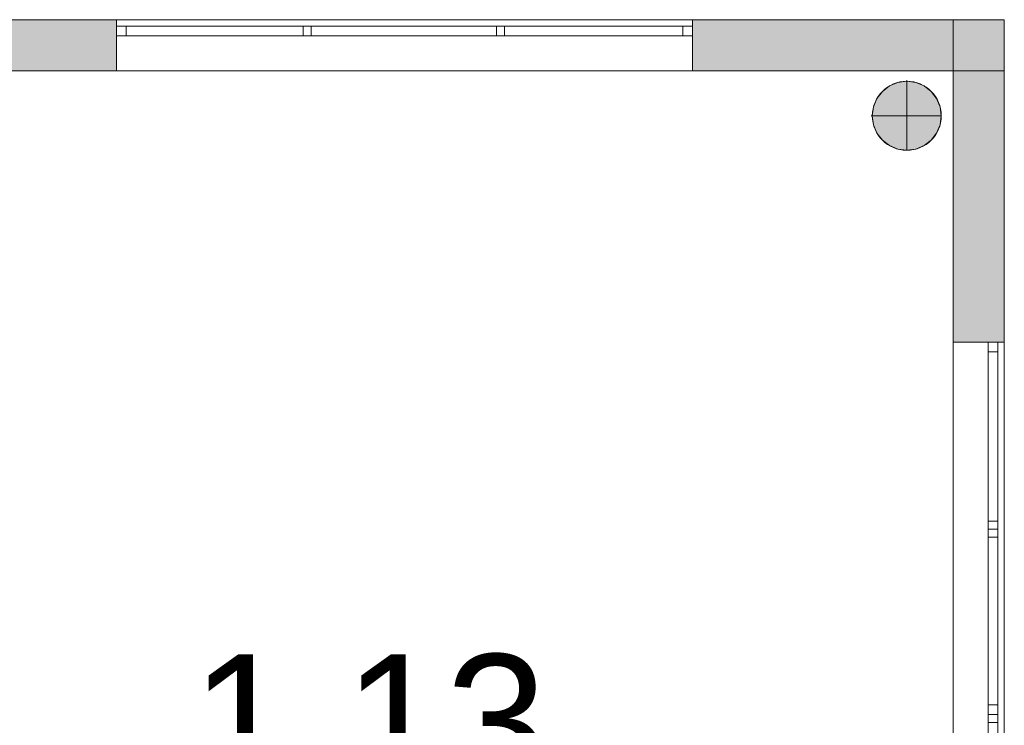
# Model space of a CAD drawing. Header units: inches. Extents: x 15 to 546804, y -66 to 267312.
# Tile 129 of 256: x 445227 to 451381, y 72230 to 76638. Entities that reach past the tile are written whole.
import ezdxf

# ---------------------------------------------------------------- set-up
doc = ezdxf.new("R2010")
doc.units = ezdxf.units.IN
doc.header["$MEASUREMENT"] = 0
doc.layers.add('Binnenwanden', color=2, linetype='Continuous')
doc.styles.add('style1', font='arial.ttf', dxfattribs={"height": 250})

msp = doc.modelspace()

# ---------------------------------------------------------------- hatches: boundary and pattern name
at = {"lineweight": 20}
h = msp.add_hatch(color=7, dxfattribs=at)
h.dxf.hatch_style = 1
h.paths.add_polyline_path([(444331.5, 76317.8), (445831.5, 76317.8), (445831.5, 76637.8), (444331.5, 76637.8)])
h = msp.add_hatch(color=7, dxfattribs=at)
h.dxf.hatch_style = 1
h.paths.add_polyline_path([(449431.5, 76317.8), (451060.6, 76317.8), (451060.6, 76637.8), (449431.5, 76637.8)])
h = msp.add_hatch(color=7, dxfattribs=at)
h.dxf.hatch_style = 1
h.paths.add_polyline_path([(451060.6, 74622.8), (451380.6, 74622.8), (451380.6, 76637.8), (451060.6, 76637.8)])
h = msp.add_hatch(color=7, dxfattribs=at)
h.dxf.hatch_style = 1
h.paths.add_polyline_path([(450986.4, 76038.6, 1), (450555.6, 76038.6, 1)])

# ---------------------------------------------------------------- linework, layer by layer
at = {"color": 7, "lineweight": 20}
for p, q in [((435780.6, 76637.8), (451380.6, 76637.8)), ((435780.6, 76637.8, 300), (451380.6, 76637.8, 300)), ((435780.6, 76637.8, 7500), (451380.6, 76637.8, 7500)), ((435780.6, 76637.8, 3000), (451380.6, 76637.8, 3000)), ((435780.6, 76637.8, 7500), (451380.6, 76637.8, 7500)), ((435780.6, 76637.8), (451380.6, 76637.8)), ((445831.5, 76637.8, 0), (444331.5, 76637.8, 0)), ((449431.5, 76637.8, 4441.3), (445831.5, 76637.8, 4441.3)), ((445831.5, 76637.8, 4441.3), (445831.5, 76637.8, 6041.3)), ((445831.5, 76637.8, 6041.3), (445831.5, 76537.8, 6041.3)), ((445831.5, 76637.8, 4441.3), (445831.5, 76537.8, 4441.3)), ((445831.5, 76637.8, 6041.3), (449431.5, 76637.8, 6041.3)), ((449431.5, 76637.8, 4441.3), (445831.5, 76637.8, 4441.3)), ((445831.5, 76637.8, 6041.3), (449431.5, 76637.8, 6041.3)), ((445831.5, 76637.8, 4441.3), (445831.5, 76637.8, 6041.3)), ((445831.5, 76637.8, 4441.3), (445831.5, 76317.8, 4441.3)), ((445831.5, 76637.8, 6041.3), (445831.5, 76317.8, 6041.3)), ((445831.5, 76317.8, 0), (445831.5, 76637.8, 0)), ((449431.5, 76637.8, 6041.3), (449431.5, 76537.8, 6041.3)), ((449431.5, 76637.8, 6041.3), (449431.5, 76637.8, 4441.3)), ((449431.5, 76637.8, 4441.3), (449431.5, 76537.8, 4441.3)), ((449431.5, 76637.8, 6041.3), (449431.5, 76637.8, 4441.3)), ((449431.5, 76637.8, 4441.3), (449431.5, 76317.8, 4441.3)), ((449431.5, 76637.8, 6041.3), (449431.5, 76317.8, 6041.3)), ((451060.6, 76637.8, 4441.3), (449431.5, 76637.8, 4441.3)), ((449431.5, 76637.8, 4441.3), (449431.5, 76317.8, 4441.3)), ((451060.6, 76637.8), (451060.6, 56728.8)), ((451060.6, 76317.8, 4441.3), (451060.6, 76637.8, 4441.3)), ((451380.6, 76637.8, 4476.5), (451060.6, 76637.8, 4476.5)), ((451060.6, 76637.8, 4476.5), (451060.6, 74622.8, 4476.5)), ((451380.6, 76637.8), (451380.6, 60247.8)), ((451380.6, 76637.8, 300), (451380.6, 60247.8, 300)), ((451380.6, 76637.8), (451380.6, 76637.8, 300)), ((451380.6, 76637.8, 3000), (451380.6, 76637.8, 7500)), ((451380.6, 76637.8, 3000), (451380.6, 76317.8, 3000)), ((451380.6, 76637.8, 7500), (451380.6, 76317.8, 7500)), ((451380.6, 74622.8, 4476.5), (451380.6, 76637.8, 4476.5)), ((445831.5, 76597.8, 4441.3), (449431.5, 76597.8, 4441.3)), ((445831.5, 76597.8, 4441.3), (445831.5, 76537.8, 4441.3)), ((449431.5, 76597.8, 6041.3), (445831.5, 76597.8, 6041.3)), ((445831.5, 76597.8, 6041.3), (445831.5, 76537.8, 6041.3)), ((445831.5, 76597.8, 6041.3), (445831.5, 76597.8, 4441.3)), ((449371.5, 76597.8, 4501.3), (445891.5, 76597.8, 4501.3)), ((445891.5, 76597.8, 4501.3), (445891.5, 76537.8, 4501.3)), ((445891.5, 76597.8, 4501.3), (445891.5, 76597.8, 5981.3)), ((445891.5, 76597.8, 5981.3), (445891.5, 76537.8, 5981.3)), ((445891.5, 76597.8, 5981.3), (449371.5, 76597.8, 5981.3)), ((446999.5, 76597.8, 5981.3), (447049.5, 76597.8, 5981.3)), ((446999.5, 76597.8, 5981.3), (446999.5, 76537.8, 5981.3)), ((446999.5, 76597.8, 4501.3), (446999.5, 76597.8, 5981.3)), ((446999.5, 76597.8, 4501.3), (446999.5, 76537.8, 4501.3)), ((447049.5, 76597.8, 4501.3), (446999.5, 76597.8, 4501.3)), ((447049.5, 76597.8, 5981.3), (447049.5, 76537.8, 5981.3)), ((447049.5, 76597.8, 5981.3), (447049.5, 76597.8, 4501.3)), ((447049.5, 76597.8, 4501.3), (447049.5, 76537.8, 4501.3)), ((448206.5, 76597.8, 5981.3), (448256.5, 76597.8, 5981.3)), ((448206.5, 76597.8, 5981.3), (448206.5, 76537.8, 5981.3)), ((448206.5, 76597.8, 4501.3), (448206.5, 76597.8, 5981.3)), ((448206.5, 76597.8, 4501.3), (448206.5, 76537.8, 4501.3)), ((448256.5, 76597.8, 4501.3), (448206.5, 76597.8, 4501.3)), ((448256.5, 76597.8, 5981.3), (448256.5, 76537.8, 5981.3)), ((448256.5, 76597.8, 5981.3), (448256.5, 76597.8, 4501.3)), ((448256.5, 76597.8, 4501.3), (448256.5, 76537.8, 4501.3)), ((449371.5, 76597.8, 5981.3), (449371.5, 76597.8, 4501.3)), ((449371.5, 76597.8, 4501.3), (449371.5, 76537.8, 4501.3)), ((449371.5, 76597.8, 5981.3), (449371.5, 76537.8, 5981.3)), ((449431.5, 76597.8, 4441.3), (449431.5, 76537.8, 4441.3)), ((449431.5, 76597.8, 6041.3), (449431.5, 76537.8, 6041.3)), ((449431.5, 76597.8, 4441.3), (449431.5, 76597.8, 6041.3)), ((445831.5, 76537.8, 4441.3), (445831.5, 76537.8, 6041.3)), ((449431.5, 76537.8, 4441.3), (445831.5, 76537.8, 4441.3)), ((445831.5, 76537.8, 6041.3), (449431.5, 76537.8, 6041.3)), ((445831.5, 76537.8, 4441.3), (449431.5, 76537.8, 4441.3)), ((449431.5, 76537.8, 6041.3), (445831.5, 76537.8, 6041.3)), ((445831.5, 76537.8, 6041.3), (445831.5, 76537.8, 4441.3)), ((449371.5, 76537.8, 4501.3), (445891.5, 76537.8, 4501.3)), ((445891.5, 76537.8, 4501.3), (445891.5, 76537.8, 5981.3)), ((445891.5, 76537.8, 5981.3), (449371.5, 76537.8, 5981.3)), ((446999.5, 76537.8, 5981.3), (447049.5, 76537.8, 5981.3)), ((446999.5, 76537.8, 4501.3), (446999.5, 76537.8, 5981.3)), ((447049.5, 76537.8, 4501.3), (446999.5, 76537.8, 4501.3)), ((447049.5, 76537.8, 5981.3), (447049.5, 76537.8, 4501.3)), ((448206.5, 76537.8, 5981.3), (448256.5, 76537.8, 5981.3)), ((448206.5, 76537.8, 4501.3), (448206.5, 76537.8, 5981.3)), ((448256.5, 76537.8, 4501.3), (448206.5, 76537.8, 4501.3)), ((448256.5, 76537.8, 5981.3), (448256.5, 76537.8, 4501.3)), ((449371.5, 76537.8, 5981.3), (449371.5, 76537.8, 4501.3)), ((449431.5, 76537.8, 6041.3), (449431.5, 76537.8, 4441.3)), ((449431.5, 76537.8, 4441.3), (449431.5, 76537.8, 6041.3)), ((435780.6, 76317.8, 3000), (451380.6, 76317.8, 3000)), ((435780.6, 76317.8, 7500), (451380.6, 76317.8, 7500)), ((436096.5, 76317.8, 3800), (451008.6, 76317.8, 3800)), ((436096.5, 76317.8, 3000), (451008.6, 76317.8, 3000)), ((444331.5, 76317.8, 0), (445831.5, 76317.8, 0)), ((449431.5, 76317.8, 4441.3), (445831.5, 76317.8, 4441.3)), ((445831.5, 76317.8, 6041.3), (449431.5, 76317.8, 6041.3)), ((449431.5, 76317.8, 6041.3), (449431.5, 76317.8, 4441.3)), ((449431.5, 76317.8, 4441.3), (451060.6, 76317.8, 4441.3)), ((451008.6, 76317.8, 3000), (451008.6, 76317.8, 3800)), ((451380.6, 76317.8, 3000), (451380.6, 76317.8, 7500)), ((450715.2, 76245.9, 0), (450715.2, 76245.9, 7000)), ((450771, 76260.9, 0), (450771, 76253.3, 0)), ((450771, 76253.3, 0), (450771, 76253.3, 7000)), ((450771, 76253.3, 0), (450771, 75822.4, 0)), ((450826.8, 76245.9, 0), (450826.8, 76245.9, 7000)), ((450618.7, 76190.2, 0), (450618.7, 76190.2, 7000)), ((450663.3, 76224.4, 0), (450663.3, 76224.4, 7000)), ((450878.7, 76224.4, 0), (450878.7, 76224.4, 7000)), ((450923.3, 76190.2, 0), (450923.3, 76190.2, 7000)), ((450584.4, 76145.5, 0), (450584.4, 76145.5, 7000)), ((450957.6, 76145.5, 0), (450957.6, 76145.5, 7000)), ((450562.9, 76093.6, 0), (450562.9, 76093.6, 7000)), ((450979.1, 76093.6, 0), (450979.1, 76093.6, 7000)), ((450548, 76037.8, 0), (450555.6, 76037.8, 0)), ((450555.6, 76037.8, 0), (450555.6, 76037.8, 7000)), ((450555.6, 76037.8, 0), (450986.4, 76037.8, 0)), ((450986.4, 76037.8, 0), (450986.4, 76037.8, 7000)), ((450562.9, 75982.1, 0), (450562.9, 75982.1, 7000)), ((450979.1, 75982.1, 0), (450979.1, 75982.1, 7000)), ((450584.4, 75930.1, 0), (450584.4, 75930.1, 7000)), ((450618.7, 75885.5, 0), (450618.7, 75885.5, 7000)), ((450923.3, 75885.5, 0), (450923.3, 75885.5, 7000)), ((450957.6, 75930.1, 0), (450957.6, 75930.1, 7000)), ((450663.3, 75851.3, 0), (450663.3, 75851.3, 7000)), ((450715.2, 75829.7, 0), (450715.2, 75829.7, 7000)), ((450771, 75822.4, 0), (450771, 75822.4, 7000)), ((450826.8, 75829.7, 0), (450826.8, 75829.7, 7000)), ((450878.7, 75851.3, 0), (450878.7, 75851.3, 7000)), ((451060.6, 74622.8, 4476.5), (451380.6, 74622.8, 4476.5)), ((451380.6, 74622.8, 4476.5), (451060.6, 74622.8, 4476.5)), ((451280.6, 69922.8, 4476.5), (451280.6, 74622.8, 4476.5)), ((451280.6, 74622.8, 4476.5), (451280.6, 74622.8, 6076.5)), ((451280.6, 74622.8, 6076.5), (451280.6, 69922.8, 6076.5)), ((451380.6, 74622.8, 4476.5), (451280.6, 74622.8, 4476.5)), ((451380.6, 74622.8, 6076.5), (451280.6, 74622.8, 6076.5)), ((451280.6, 74622.8, 4476.5), (451280.6, 72272.8, 4476.5)), ((451340.6, 74622.8, 4476.5), (451280.6, 74622.8, 4476.5)), ((451340.6, 74622.8, 6076.5), (451280.6, 74622.8, 6076.5)), ((451280.6, 72272.8, 6076.5), (451280.6, 74622.8, 6076.5)), ((451280.6, 74622.8, 6076.5), (451280.6, 74622.8, 4476.5)), ((451340.6, 74622.8, 4476.5), (451340.6, 72272.8, 4476.5)), ((451340.6, 72272.8, 6076.5), (451340.6, 74622.8, 6076.5)), ((451340.6, 74622.8, 6076.5), (451340.6, 74622.8, 4476.5)), ((451380.6, 74622.8, 4476.5), (451380.6, 74622.8, 6076.5)), ((451380.6, 74622.8, 6076.5), (451380.6, 69922.8, 6076.5)), ((451380.6, 69922.8, 4476.5), (451380.6, 74622.8, 4476.5)), ((451340.6, 74562.8, 4536.5), (451280.6, 74562.8, 4536.5)), ((451280.6, 72332.8, 4536.5), (451280.6, 74562.8, 4536.5)), ((451340.6, 74562.8, 6016.5), (451280.6, 74562.8, 6016.5)), ((451280.6, 74562.8, 4536.5), (451280.6, 74562.8, 6016.5)), ((451280.6, 74562.8, 6016.5), (451280.6, 72332.8, 6016.5)), ((451340.6, 72332.8, 4536.5), (451340.6, 74562.8, 4536.5)), ((451340.6, 74562.8, 4536.5), (451340.6, 74562.8, 6016.5)), ((451340.6, 74562.8, 6016.5), (451340.6, 72332.8, 6016.5)), ((451340.6, 73504.8, 6016.5), (451280.6, 73504.8, 6016.5)), ((451280.6, 73504.8, 6016.5), (451280.6, 73454.8, 6016.5)), ((451340.6, 73504.8, 4536.5), (451280.6, 73504.8, 4536.5)), ((451280.6, 73504.8, 4536.5), (451280.6, 73504.8, 6016.5)), ((451280.6, 73454.8, 4536.5), (451280.6, 73504.8, 4536.5)), ((451340.6, 73504.8, 6016.5), (451340.6, 73454.8, 6016.5)), ((451340.6, 73504.8, 4536.5), (451340.6, 73504.8, 6016.5)), ((451340.6, 73454.8, 4536.5), (451340.6, 73504.8, 4536.5)), ((451340.6, 73454.8, 6016.5), (451280.6, 73454.8, 6016.5)), ((451280.6, 73454.8, 6016.5), (451280.6, 73404.8, 6016.5)), ((451340.6, 73454.8, 4536.5), (451280.6, 73454.8, 4536.5)), ((451280.6, 73454.8, 4536.5), (451280.6, 73454.8, 6016.5)), ((451280.6, 73404.8, 4536.5), (451280.6, 73454.8, 4536.5)), ((451340.6, 73454.8, 6016.5), (451280.6, 73454.8, 6016.5)), ((451340.6, 73454.8, 4536.5), (451280.6, 73454.8, 4536.5)), ((451280.6, 73454.8, 6016.5), (451280.6, 73454.8, 4536.5)), ((451340.6, 73454.8, 6016.5), (451340.6, 73404.8, 6016.5)), ((451340.6, 73454.8, 4536.5), (451340.6, 73454.8, 6016.5)), ((451340.6, 73404.8, 4536.5), (451340.6, 73454.8, 4536.5)), ((451340.6, 73454.8, 6016.5), (451340.6, 73454.8, 4536.5)), ((451340.6, 73404.8, 6016.5), (451280.6, 73404.8, 6016.5)), ((451340.6, 73404.8, 4536.5), (451280.6, 73404.8, 4536.5)), ((451280.6, 73404.8, 6016.5), (451280.6, 73404.8, 4536.5)), ((451340.6, 73404.8, 6016.5), (451340.6, 73404.8, 4536.5)), ((451340.6, 72357.8, 4536.5), (451280.6, 72357.8, 4536.5)), ((451340.6, 72357.8, 6016.5), (451280.6, 72357.8, 6016.5)), ((451280.6, 72332.8, 6016.5), (451280.6, 72332.8, 4536.5)), ((451340.6, 72332.8, 6016.5), (451340.6, 72332.8, 4536.5)), ((451340.6, 72297.8, 4476.5), (451280.6, 72297.8, 4476.5)), ((451340.6, 72297.8, 6076.5), (451280.6, 72297.8, 6076.5)), ((451340.6, 72297.8, 6016.5), (451280.6, 72297.8, 6016.5)), ((451280.6, 72297.8, 6016.5), (451280.6, 72247.8, 6016.5)), ((451340.6, 72297.8, 4536.5), (451280.6, 72297.8, 4536.5)), ((451280.6, 72297.8, 4536.5), (451280.6, 72297.8, 6016.5)), ((451280.6, 72247.8, 4536.5), (451280.6, 72297.8, 4536.5)), ((451340.6, 72297.8, 4476.5), (451280.6, 72297.8, 4476.5)), ((451340.6, 72297.8, 6076.5), (451280.6, 72297.8, 6076.5)), ((451280.6, 72272.8, 4476.5), (451280.6, 72272.8, 6076.5)), ((451280.6, 72272.8, 4476.5), (451280.6, 69922.8, 4476.5)), ((451280.6, 69922.8, 6076.5), (451280.6, 72272.8, 6076.5)), ((451280.6, 72272.8, 6076.5), (451280.6, 72272.8, 4476.5)), ((451340.6, 72247.8, 6016.5), (451280.6, 72247.8, 6016.5)), ((451340.6, 72247.8, 4536.5), (451280.6, 72247.8, 4536.5)), ((451280.6, 72247.8, 6016.5), (451280.6, 72247.8, 4536.5)), ((451340.6, 72297.8, 6016.5), (451340.6, 72247.8, 6016.5)), ((451340.6, 72297.8, 4536.5), (451340.6, 72297.8, 6016.5)), ((451340.6, 72247.8, 4536.5), (451340.6, 72297.8, 4536.5)), ((451340.6, 72272.8, 4476.5), (451340.6, 72272.8, 6076.5)), ((451340.6, 72272.8, 4476.5), (451340.6, 69922.8, 4476.5)), ((451340.6, 69922.8, 6076.5), (451340.6, 72272.8, 6076.5)), ((451340.6, 72272.8, 6076.5), (451340.6, 72272.8, 4476.5)), ((451340.6, 72247.8, 6016.5), (451340.6, 72247.8, 4536.5))]:
    msp.add_line(p, q, dxfattribs=at)
for centre in [(450771, 76037.8, 7000), (450771, 76037.8, 0)]:
    msp.add_circle(centre, 215.4, dxfattribs=at)
for points, invisible_edges in [([(435780.6, 76637.8, 300), (451380.6, 76637.8), (435780.6, 76637.8)], 1), ([(451380.6, 76637.8), (435780.6, 76637.8, 300), (451380.6, 76637.8, 300)], 1), ([(435780.6, 76637.8, 3000), (437531.5, 76637.8, 4441.3), (451380.6, 76637.8, 3000)], 3), ([(445831.5, 76637.8, 6041.3), (435780.6, 76637.8, 7500), (449431.5, 76637.8, 6041.3)], 3), ([(451380.6, 76637.8, 7500), (449431.5, 76637.8, 6041.3), (435780.6, 76637.8, 7500)], 3), ([(451380.6, 76637.8, 3000), (435780.6, 76317.8, 3000), (435780.6, 76637.8, 3000)], 1), ([(435780.6, 76317.8, 3000), (451380.6, 76637.8, 3000), (451380.6, 76317.8, 3000)], 1), ([(451380.6, 76317.8, 7500), (435780.6, 76637.8, 7500), (435780.6, 76317.8, 7500)], 1), ([(435780.6, 76637.8, 7500), (451380.6, 76317.8, 7500), (451380.6, 76637.8, 7500)], 1), ([(449431.5, 76637.8, 4441.3), (437531.5, 76637.8, 4441.3), (441131.5, 76637.8, 4441.3)], 13), ([(449431.5, 76637.8, 4441.3), (442631.5, 76637.8, 4441.3), (444331.5, 76637.8, 4441.3)], 13), ([(449431.5, 76637.8, 4441.3), (444331.5, 76637.8, 4441.3), (445831.5, 76637.8, 4441.3)], 3), ([(444331.5, 76637.8, 6041.3), (445831.5, 76637.8, 4441.3), (444331.5, 76637.8, 4441.3)], 3), ([(445831.5, 76637.8, 4441.3), (444331.5, 76637.8, 6041.3), (445831.5, 76637.8, 6041.3)], 3), ([(445831.5, 76637.8, 4441.3), (445831.5, 76537.8, 6041.3), (445831.5, 76537.8, 4441.3)], 1), ([(445831.5, 76537.8, 6041.3), (445831.5, 76637.8, 4441.3), (445831.5, 76637.8, 6041.3)], 1), ([(449431.5, 76637.8, 6041.3), (445831.5, 76537.8, 6041.3), (445831.5, 76637.8, 6041.3)], 1), ([(445831.5, 76537.8, 6041.3), (449431.5, 76637.8, 6041.3), (449431.5, 76537.8, 6041.3)], 1), ([(449431.5, 76537.8, 4441.3), (445831.5, 76637.8, 4441.3), (445831.5, 76537.8, 4441.3)], 1), ([(445831.5, 76637.8, 4441.3), (449431.5, 76537.8, 4441.3), (449431.5, 76637.8, 4441.3)], 1), ([(449431.5, 76317.8, 4441.3), (445831.5, 76637.8, 4441.3), (445831.5, 76317.8, 4441.3)], 1), ([(445831.5, 76637.8, 4441.3), (449431.5, 76317.8, 4441.3), (449431.5, 76637.8, 4441.3)], 1), ([(445831.5, 76637.8, 4441.3), (445831.5, 76317.8, 6041.3), (445831.5, 76317.8, 4441.3)], 1), ([(445831.5, 76317.8, 6041.3), (445831.5, 76637.8, 4441.3), (445831.5, 76637.8, 6041.3)], 1), ([(449431.5, 76637.8, 6041.3), (445831.5, 76317.8, 6041.3), (445831.5, 76637.8, 6041.3)], 1), ([(445831.5, 76317.8, 6041.3), (449431.5, 76637.8, 6041.3), (449431.5, 76317.8, 6041.3)], 1), ([(449431.5, 76637.8, 6041.3), (449431.5, 76537.8, 4441.3), (449431.5, 76537.8, 6041.3)], 1), ([(449431.5, 76537.8, 4441.3), (449431.5, 76637.8, 6041.3), (449431.5, 76637.8, 4441.3)], 1), ([(451380.6, 76637.8, 3000), (449431.5, 76637.8, 4441.3), (451380.6, 76637.8, 7500)], 3), ([(451380.6, 76637.8, 7500), (449431.5, 76637.8, 4441.3), (449431.5, 76637.8, 6041.3)], 13), ([(449431.5, 76637.8, 6041.3), (449431.5, 76317.8, 4441.3), (449431.5, 76317.8, 6041.3)], 1), ([(449431.5, 76317.8, 4441.3), (449431.5, 76637.8, 6041.3), (449431.5, 76637.8, 4441.3)], 1), ([(451380.6, 76637.8), (451380.6, 60247.8, 300), (451380.6, 60247.8)], 1), ([(451380.6, 60247.8, 300), (451380.6, 76637.8), (451380.6, 76637.8, 300)], 1), ([(451380.6, 76637.8, 3000), (451380.6, 76317.8, 7500), (451380.6, 76317.8, 3000)], 1), ([(451380.6, 76317.8, 7500), (451380.6, 76637.8, 3000), (451380.6, 76637.8, 7500)], 1), ([(445831.5, 76597.8, 6041.3), (445891.5, 76597.8, 5981.3), (445831.5, 76597.8, 4441.3)], 3), ([(445891.5, 76597.8, 5981.3), (445831.5, 76597.8, 6041.3), (449431.5, 76597.8, 6041.3)], 13), ([(445831.5, 76597.8, 4441.3), (445891.5, 76597.8, 4501.3), (449431.5, 76597.8, 4441.3)], 3), ([(445891.5, 76597.8, 4501.3), (445831.5, 76597.8, 4441.3), (445891.5, 76597.8, 5981.3)], 3), ([(445831.5, 76537.8, 6041.3), (445831.5, 76597.8, 4441.3), (445831.5, 76537.8, 4441.3)], 1), ([(445831.5, 76597.8, 4441.3), (445831.5, 76537.8, 6041.3), (445831.5, 76597.8, 6041.3)], 1), ([(445831.5, 76537.8, 6041.3), (449431.5, 76597.8, 6041.3), (445831.5, 76597.8, 6041.3)], 1), ([(449431.5, 76597.8, 6041.3), (445831.5, 76537.8, 6041.3), (449431.5, 76537.8, 6041.3)], 1), ([(449431.5, 76537.8, 4441.3), (445831.5, 76597.8, 4441.3), (449431.5, 76597.8, 4441.3)], 1), ([(445831.5, 76597.8, 4441.3), (449431.5, 76537.8, 4441.3), (445831.5, 76537.8, 4441.3)], 1), ([(445891.5, 76597.8, 5981.3), (449431.5, 76597.8, 6041.3), (449371.5, 76597.8, 5981.3)], 3), ([(449431.5, 76597.8, 4441.3), (445891.5, 76597.8, 4501.3), (449371.5, 76597.8, 4501.3)], 13), ([(449371.5, 76537.8, 5981.3), (445891.5, 76597.8, 5981.3), (449371.5, 76597.8, 5981.3)], 1), ([(445891.5, 76597.8, 5981.3), (449371.5, 76537.8, 5981.3), (445891.5, 76537.8, 5981.3)], 1), ([(445891.5, 76597.8, 5981.3), (445891.5, 76537.8, 4501.3), (445891.5, 76597.8, 4501.3)], 1), ([(445891.5, 76537.8, 4501.3), (445891.5, 76597.8, 5981.3), (445891.5, 76537.8, 5981.3)], 1), ([(445891.5, 76537.8, 4501.3), (449371.5, 76597.8, 4501.3), (445891.5, 76597.8, 4501.3)], 1), ([(449371.5, 76597.8, 4501.3), (445891.5, 76537.8, 4501.3), (449371.5, 76537.8, 4501.3)], 1), ([(447049.5, 76537.8, 4501.3), (446999.5, 76597.8, 4501.3), (447049.5, 76597.8, 4501.3)], 1), ([(446999.5, 76597.8, 4501.3), (447049.5, 76537.8, 4501.3), (446999.5, 76537.8, 4501.3)], 1), ([(447049.5, 76597.8, 5981.3), (446999.5, 76597.8, 4501.3), (446999.5, 76597.8, 5981.3)], 1), ([(446999.5, 76597.8, 4501.3), (447049.5, 76597.8, 5981.3), (447049.5, 76597.8, 4501.3)], 1), ([(446999.5, 76537.8, 5981.3), (446999.5, 76597.8, 4501.3), (446999.5, 76537.8, 4501.3)], 1), ([(446999.5, 76597.8, 4501.3), (446999.5, 76537.8, 5981.3), (446999.5, 76597.8, 5981.3)], 1), ([(446999.5, 76537.8, 5981.3), (447049.5, 76597.8, 5981.3), (446999.5, 76597.8, 5981.3)], 1), ([(447049.5, 76597.8, 5981.3), (446999.5, 76537.8, 5981.3), (447049.5, 76537.8, 5981.3)], 1), ([(447049.5, 76597.8, 5981.3), (447049.5, 76537.8, 4501.3), (447049.5, 76597.8, 4501.3)], 1), ([(447049.5, 76537.8, 4501.3), (447049.5, 76597.8, 5981.3), (447049.5, 76537.8, 5981.3)], 1), ([(448256.5, 76537.8, 4501.3), (448206.5, 76597.8, 4501.3), (448256.5, 76597.8, 4501.3)], 1), ([(448206.5, 76597.8, 4501.3), (448256.5, 76537.8, 4501.3), (448206.5, 76537.8, 4501.3)], 1), ([(448256.5, 76597.8, 5981.3), (448206.5, 76597.8, 4501.3), (448206.5, 76597.8, 5981.3)], 1), ([(448206.5, 76597.8, 4501.3), (448256.5, 76597.8, 5981.3), (448256.5, 76597.8, 4501.3)], 1), ([(448206.5, 76537.8, 5981.3), (448206.5, 76597.8, 4501.3), (448206.5, 76537.8, 4501.3)], 1), ([(448206.5, 76597.8, 4501.3), (448206.5, 76537.8, 5981.3), (448206.5, 76597.8, 5981.3)], 1), ([(448206.5, 76537.8, 5981.3), (448256.5, 76597.8, 5981.3), (448206.5, 76597.8, 5981.3)], 1), ([(448256.5, 76597.8, 5981.3), (448206.5, 76537.8, 5981.3), (448256.5, 76537.8, 5981.3)], 1), ([(448256.5, 76597.8, 5981.3), (448256.5, 76537.8, 4501.3), (448256.5, 76597.8, 4501.3)], 1), ([(448256.5, 76537.8, 4501.3), (448256.5, 76597.8, 5981.3), (448256.5, 76537.8, 5981.3)], 1), ([(449371.5, 76597.8, 5981.3), (449431.5, 76597.8, 6041.3), (449371.5, 76597.8, 4501.3)], 3), ([(449431.5, 76597.8, 4441.3), (449371.5, 76597.8, 4501.3), (449431.5, 76597.8, 6041.3)], 3), ([(449371.5, 76537.8, 5981.3), (449371.5, 76597.8, 4501.3), (449371.5, 76537.8, 4501.3)], 1), ([(449371.5, 76597.8, 4501.3), (449371.5, 76537.8, 5981.3), (449371.5, 76597.8, 5981.3)], 1), ([(449431.5, 76597.8, 6041.3), (449431.5, 76537.8, 4441.3), (449431.5, 76597.8, 4441.3)], 1), ([(449431.5, 76537.8, 4441.3), (449431.5, 76597.8, 6041.3), (449431.5, 76537.8, 6041.3)], 1), ([(445831.5, 76537.8, 6041.3), (449431.5, 76537.8, 4441.3), (445831.5, 76537.8, 4441.3)], 1), ([(449431.5, 76537.8, 4441.3), (445831.5, 76537.8, 6041.3), (449431.5, 76537.8, 6041.3)], 1), ([(445831.5, 76537.8, 4441.3), (445891.5, 76537.8, 4501.3), (445831.5, 76537.8, 6041.3)], 3), ([(445891.5, 76537.8, 4501.3), (445831.5, 76537.8, 4441.3), (449431.5, 76537.8, 4441.3)], 13), ([(445831.5, 76537.8, 6041.3), (445891.5, 76537.8, 5981.3), (449431.5, 76537.8, 6041.3)], 3), ([(445891.5, 76537.8, 5981.3), (445831.5, 76537.8, 6041.3), (445891.5, 76537.8, 4501.3)], 3), ([(445891.5, 76537.8, 4501.3), (449431.5, 76537.8, 4441.3), (449371.5, 76537.8, 4501.3)], 3), ([(449431.5, 76537.8, 6041.3), (445891.5, 76537.8, 5981.3), (449371.5, 76537.8, 5981.3)], 13), ([(447049.5, 76537.8, 4501.3), (446999.5, 76537.8, 5981.3), (446999.5, 76537.8, 4501.3)], 1), ([(446999.5, 76537.8, 5981.3), (447049.5, 76537.8, 4501.3), (447049.5, 76537.8, 5981.3)], 1), ([(448256.5, 76537.8, 4501.3), (448206.5, 76537.8, 5981.3), (448206.5, 76537.8, 4501.3)], 1), ([(448206.5, 76537.8, 5981.3), (448256.5, 76537.8, 4501.3), (448256.5, 76537.8, 5981.3)], 1), ([(449371.5, 76537.8, 4501.3), (449431.5, 76537.8, 4441.3), (449371.5, 76537.8, 5981.3)], 3), ([(449431.5, 76537.8, 6041.3), (449371.5, 76537.8, 5981.3), (449431.5, 76537.8, 4441.3)], 3), ([(451380.6, 76317.8, 3000), (449431.5, 76317.8, 4441.3), (435780.6, 76317.8, 3000)], 3), ([(435780.6, 76317.8, 7500), (437531.5, 76317.8, 6041.3), (451380.6, 76317.8, 7500)], 3), ([(436096.5, 76317.8, 3000), (451008.6, 76317.8, 3800), (451008.6, 76317.8, 3000)], 1), ([(451008.6, 76317.8, 3800), (436096.5, 76317.8, 3000), (436096.5, 76317.8, 3800)], 1), ([(441131.5, 76317.8, 6041.3), (451380.6, 76317.8, 7500), (437531.5, 76317.8, 6041.3)], 3), ([(437531.5, 76317.8, 4441.3), (449431.5, 76317.8, 4441.3), (445831.5, 76317.8, 4441.3)], 13), ([(444331.5, 76317.8, 6041.3), (451380.6, 76317.8, 7500), (442631.5, 76317.8, 6041.3)], 3), ([(444331.5, 76317.8, 4441.3), (445831.5, 76317.8, 6041.3), (444331.5, 76317.8, 6041.3)], 3), ([(449431.5, 76317.8, 6041.3), (451380.6, 76317.8, 7500), (445831.5, 76317.8, 6041.3)], 3), ([(449431.5, 76317.8, 4441.3), (451380.6, 76317.8, 3000), (451380.6, 76317.8, 7500)], 13), ([(449431.5, 76317.8, 4441.3), (451380.6, 76317.8, 7500), (449431.5, 76317.8, 6041.3)], 3), ([(450663.3, 76224.4, 7000), (450715.2, 76245.9, 0), (450663.3, 76224.4, 0)], 1), ([(450715.2, 76245.9, 0), (450663.3, 76224.4, 7000), (450715.2, 76245.9, 7000)], 1), ([(450663.3, 75851.3, 0), (450663.3, 76224.4, 0), (450715.2, 76245.9, 0)], 13), ([(450663.3, 75851.3, 0), (450715.2, 76245.9, 0), (450715.2, 75829.7, 0)], 3), ([(450663.3, 76224.4, 7000), (450715.2, 75829.7, 7000), (450715.2, 76245.9, 7000)], 3), ([(450715.2, 76245.9, 7000), (450771, 76253.3, 0), (450715.2, 76245.9, 0)], 1), ([(450771, 76253.3, 0), (450715.2, 76245.9, 7000), (450771, 76253.3, 7000)], 1), ([(450715.2, 75829.7, 0), (450715.2, 76245.9, 0), (450771, 76253.3, 0)], 13), ([(450715.2, 75829.7, 0), (450771, 76253.3, 0), (450771, 75822.4, 0)], 3), ([(450715.2, 76245.9, 7000), (450771, 75822.4, 7000), (450771, 76253.3, 7000)], 3), ([(450715.2, 76245.9, 7000), (450715.2, 75829.7, 7000), (450771, 75822.4, 7000)], 13), ([(450771, 76253.3, 7000), (450826.8, 76245.9, 0), (450771, 76253.3, 0)], 1), ([(450826.8, 76245.9, 0), (450771, 76253.3, 7000), (450826.8, 76245.9, 7000)], 1), ([(450771, 75822.4, 0), (450771, 76253.3, 0), (450826.8, 76245.9, 0)], 13), ([(450771, 76253.3, 7000), (450771, 75822.4, 7000), (450826.8, 75829.7, 7000)], 13), ([(450771, 76253.3, 7000), (450826.8, 75829.7, 7000), (450826.8, 76245.9, 7000)], 3), ([(450771, 75822.4, 0), (450826.8, 76245.9, 0), (450826.8, 75829.7, 0)], 3), ([(450826.8, 76245.9, 7000), (450878.7, 76224.4, 0), (450826.8, 76245.9, 0)], 1), ([(450878.7, 76224.4, 0), (450826.8, 76245.9, 7000), (450878.7, 76224.4, 7000)], 1), ([(450826.8, 75829.7, 0), (450826.8, 76245.9, 0), (450878.7, 76224.4, 0)], 13), ([(450826.8, 76245.9, 7000), (450826.8, 75829.7, 7000), (450878.7, 75851.3, 7000)], 13), ([(450826.8, 76245.9, 7000), (450878.7, 75851.3, 7000), (450878.7, 76224.4, 7000)], 3), ([(450584.4, 75930.1, 0), (450584.4, 76145.5, 0), (450618.7, 76190.2, 0)], 13), ([(450584.4, 75930.1, 0), (450618.7, 76190.2, 0), (450618.7, 75885.5, 0)], 3), ([(450618.7, 76190.2, 7000), (450584.4, 76145.5, 0), (450584.4, 76145.5, 7000)], 1), ([(450584.4, 76145.5, 0), (450618.7, 76190.2, 7000), (450618.7, 76190.2, 0)], 1), ([(450584.4, 76145.5, 7000), (450618.7, 75885.5, 7000), (450618.7, 76190.2, 7000)], 3), ([(450618.7, 75885.5, 0), (450618.7, 76190.2, 0), (450663.3, 76224.4, 0)], 13), ([(450618.7, 75885.5, 0), (450663.3, 76224.4, 0), (450663.3, 75851.3, 0)], 3), ([(450618.7, 76190.2, 7000), (450663.3, 76224.4, 0), (450618.7, 76190.2, 0)], 1), ([(450663.3, 76224.4, 0), (450618.7, 76190.2, 7000), (450663.3, 76224.4, 7000)], 1), ([(450618.7, 76190.2, 7000), (450663.3, 75851.3, 7000), (450663.3, 76224.4, 7000)], 3), ([(450618.7, 76190.2, 7000), (450618.7, 75885.5, 7000), (450663.3, 75851.3, 7000)], 13), ([(450663.3, 76224.4, 7000), (450663.3, 75851.3, 7000), (450715.2, 75829.7, 7000)], 13), ([(450826.8, 75829.7, 0), (450878.7, 76224.4, 0), (450878.7, 75851.3, 0)], 3), ([(450878.7, 76224.4, 7000), (450923.3, 76190.2, 0), (450878.7, 76224.4, 0)], 1), ([(450923.3, 76190.2, 0), (450878.7, 76224.4, 7000), (450923.3, 76190.2, 7000)], 1), ([(450878.7, 75851.3, 0), (450878.7, 76224.4, 0), (450923.3, 76190.2, 0)], 13), ([(450878.7, 76224.4, 7000), (450878.7, 75851.3, 7000), (450923.3, 75885.5, 7000)], 13), ([(450878.7, 76224.4, 7000), (450923.3, 75885.5, 7000), (450923.3, 76190.2, 7000)], 3), ([(450878.7, 75851.3, 0), (450923.3, 76190.2, 0), (450923.3, 75885.5, 0)], 3), ([(450923.3, 76190.2, 0), (450957.6, 76145.5, 7000), (450957.6, 76145.5, 0)], 1), ([(450957.6, 76145.5, 7000), (450923.3, 76190.2, 0), (450923.3, 76190.2, 7000)], 1), ([(450923.3, 75885.5, 0), (450923.3, 76190.2, 0), (450957.6, 76145.5, 0)], 13), ([(450923.3, 76190.2, 7000), (450923.3, 75885.5, 7000), (450957.6, 75930.1, 7000)], 13), ([(450923.3, 76190.2, 7000), (450957.6, 75930.1, 7000), (450957.6, 76145.5, 7000)], 3), ([(450562.9, 75982.1, 0), (450562.9, 76093.6, 0), (450584.4, 76145.5, 0)], 13), ([(450562.9, 75982.1, 0), (450584.4, 76145.5, 0), (450584.4, 75930.1, 0)], 3), ([(450584.4, 76145.5, 7000), (450562.9, 76093.6, 0), (450562.9, 76093.6, 7000)], 1), ([(450562.9, 76093.6, 0), (450584.4, 76145.5, 7000), (450584.4, 76145.5, 0)], 1), ([(450562.9, 76093.6, 7000), (450584.4, 75930.1, 7000), (450584.4, 76145.5, 7000)], 3), ([(450584.4, 76145.5, 7000), (450584.4, 75930.1, 7000), (450618.7, 75885.5, 7000)], 13), ([(450923.3, 75885.5, 0), (450957.6, 76145.5, 0), (450957.6, 75930.1, 0)], 3), ([(450957.6, 76145.5, 0), (450979.1, 76093.6, 7000), (450979.1, 76093.6, 0)], 1), ([(450979.1, 76093.6, 7000), (450957.6, 76145.5, 0), (450957.6, 76145.5, 7000)], 1), ([(450957.6, 75930.1, 0), (450957.6, 76145.5, 0), (450979.1, 76093.6, 0)], 13), ([(450957.6, 76145.5, 7000), (450957.6, 75930.1, 7000), (450979.1, 75982.1, 7000)], 13), ([(450957.6, 76145.5, 7000), (450979.1, 75982.1, 7000), (450979.1, 76093.6, 7000)], 3), ([(450562.9, 76093.6, 0), (450562.9, 75982.1, 0), (450555.6, 76037.8, 0)], 1), ([(450562.9, 76093.6, 7000), (450555.6, 76037.8, 0), (450555.6, 76037.8, 7000)], 1), ([(450555.6, 76037.8, 0), (450562.9, 76093.6, 7000), (450562.9, 76093.6, 0)], 1), ([(450562.9, 75982.1, 7000), (450562.9, 76093.6, 7000), (450555.6, 76037.8, 7000)], 1), ([(450562.9, 76093.6, 7000), (450562.9, 75982.1, 7000), (450584.4, 75930.1, 7000)], 13), ([(450957.6, 75930.1, 0), (450979.1, 76093.6, 0), (450979.1, 75982.1, 0)], 3), ([(450979.1, 76093.6, 0), (450986.4, 76037.8, 7000), (450986.4, 76037.8, 0)], 1), ([(450986.4, 76037.8, 7000), (450979.1, 76093.6, 0), (450979.1, 76093.6, 7000)], 1), ([(450979.1, 75982.1, 0), (450979.1, 76093.6, 0), (450986.4, 76037.8, 0)], 1), ([(450979.1, 76093.6, 7000), (450979.1, 75982.1, 7000), (450986.4, 76037.8, 7000)], 1), ([(450555.6, 76037.8, 7000), (450562.9, 75982.1, 0), (450562.9, 75982.1, 7000)], 1), ([(450562.9, 75982.1, 0), (450555.6, 76037.8, 7000), (450555.6, 76037.8, 0)], 1), ([(450986.4, 76037.8, 0), (450979.1, 75982.1, 7000), (450979.1, 75982.1, 0)], 1), ([(450979.1, 75982.1, 7000), (450986.4, 76037.8, 0), (450986.4, 76037.8, 7000)], 1), ([(450562.9, 75982.1, 7000), (450584.4, 75930.1, 0), (450584.4, 75930.1, 7000)], 1), ([(450584.4, 75930.1, 0), (450562.9, 75982.1, 7000), (450562.9, 75982.1, 0)], 1), ([(450979.1, 75982.1, 0), (450957.6, 75930.1, 7000), (450957.6, 75930.1, 0)], 1), ([(450957.6, 75930.1, 7000), (450979.1, 75982.1, 0), (450979.1, 75982.1, 7000)], 1), ([(450584.4, 75930.1, 7000), (450618.7, 75885.5, 0), (450618.7, 75885.5, 7000)], 1), ([(450618.7, 75885.5, 0), (450584.4, 75930.1, 7000), (450584.4, 75930.1, 0)], 1), ([(450663.3, 75851.3, 7000), (450618.7, 75885.5, 0), (450663.3, 75851.3, 0)], 1), ([(450618.7, 75885.5, 0), (450663.3, 75851.3, 7000), (450618.7, 75885.5, 7000)], 1), ([(450923.3, 75885.5, 7000), (450878.7, 75851.3, 0), (450923.3, 75885.5, 0)], 1), ([(450878.7, 75851.3, 0), (450923.3, 75885.5, 7000), (450878.7, 75851.3, 7000)], 1), ([(450957.6, 75930.1, 0), (450923.3, 75885.5, 7000), (450923.3, 75885.5, 0)], 1), ([(450923.3, 75885.5, 7000), (450957.6, 75930.1, 0), (450957.6, 75930.1, 7000)], 1), ([(450715.2, 75829.7, 7000), (450663.3, 75851.3, 0), (450715.2, 75829.7, 0)], 1), ([(450663.3, 75851.3, 0), (450715.2, 75829.7, 7000), (450663.3, 75851.3, 7000)], 1), ([(450771, 75822.4, 7000), (450715.2, 75829.7, 0), (450771, 75822.4, 0)], 1), ([(450715.2, 75829.7, 0), (450771, 75822.4, 7000), (450715.2, 75829.7, 7000)], 1), ([(450826.8, 75829.7, 7000), (450771, 75822.4, 0), (450826.8, 75829.7, 0)], 1), ([(450771, 75822.4, 0), (450826.8, 75829.7, 7000), (450771, 75822.4, 7000)], 1), ([(450878.7, 75851.3, 7000), (450826.8, 75829.7, 0), (450878.7, 75851.3, 0)], 1), ([(450826.8, 75829.7, 0), (450878.7, 75851.3, 7000), (450826.8, 75829.7, 7000)], 1), ([(451280.6, 74622.8, 4476.5), (451280.6, 69922.8, 6076.5), (451280.6, 69922.8, 4476.5)], 1), ([(451280.6, 69922.8, 6076.5), (451280.6, 74622.8, 4476.5), (451280.6, 74622.8, 6076.5)], 1), ([(451380.6, 69922.8, 4476.5), (451280.6, 74622.8, 4476.5), (451280.6, 69922.8, 4476.5)], 1), ([(451280.6, 74622.8, 4476.5), (451380.6, 69922.8, 4476.5), (451380.6, 74622.8, 4476.5)], 1), ([(451380.6, 74622.8, 6076.5), (451280.6, 69922.8, 6076.5), (451280.6, 74622.8, 6076.5)], 1), ([(451280.6, 69922.8, 6076.5), (451380.6, 74622.8, 6076.5), (451380.6, 69922.8, 6076.5)], 1), ([(451280.6, 74622.8, 6076.5), (451340.6, 72272.8, 6076.5), (451340.6, 74622.8, 6076.5)], 1), ([(451340.6, 74622.8, 4476.5), (451280.6, 72272.8, 4476.5), (451280.6, 74622.8, 4476.5)], 1), ([(451280.6, 74622.8, 4476.5), (451280.6, 74562.8, 4536.5), (451280.6, 74622.8, 6076.5)], 3), ([(451280.6, 74562.8, 4536.5), (451280.6, 74622.8, 4476.5), (451280.6, 72272.8, 4476.5)], 13), ([(451280.6, 74622.8, 6076.5), (451280.6, 74562.8, 6016.5), (451280.6, 72272.8, 6076.5)], 3), ([(451280.6, 74562.8, 6016.5), (451280.6, 74622.8, 6076.5), (451280.6, 74562.8, 4536.5)], 3), ([(451280.6, 74622.8, 6076.5), (451340.6, 74622.8, 4476.5), (451280.6, 74622.8, 4476.5)], 1), ([(451340.6, 74622.8, 4476.5), (451280.6, 74622.8, 6076.5), (451340.6, 74622.8, 6076.5)], 1), ([(451380.6, 74622.8, 6076.5), (451280.6, 74622.8, 4476.5), (451380.6, 74622.8, 4476.5)], 1), ([(451280.6, 74622.8, 4476.5), (451380.6, 74622.8, 6076.5), (451280.6, 74622.8, 6076.5)], 1), ([(451340.6, 72357.8, 4536.5), (451280.6, 74587.8, 4536.5), (451280.6, 72357.8, 4536.5)], 1), ([(451280.6, 72357.8, 6016.5), (451340.6, 74587.8, 6016.5), (451340.6, 72357.8, 6016.5)], 1), ([(451340.6, 74622.8, 6076.5), (451340.6, 74562.8, 6016.5), (451340.6, 74622.8, 4476.5)], 3), ([(451340.6, 74562.8, 6016.5), (451340.6, 74622.8, 6076.5), (451340.6, 72272.8, 6076.5)], 13), ([(451340.6, 74622.8, 4476.5), (451340.6, 74562.8, 4536.5), (451340.6, 72272.8, 4476.5)], 3), ([(451340.6, 74562.8, 4536.5), (451340.6, 74622.8, 4476.5), (451340.6, 74562.8, 6016.5)], 3), ([(451280.6, 74562.8, 4536.5), (451340.6, 72332.8, 4536.5), (451340.6, 74562.8, 4536.5)], 1), ([(451340.6, 74562.8, 6016.5), (451280.6, 72332.8, 6016.5), (451280.6, 74562.8, 6016.5)], 1), ([(451280.6, 74562.8, 4536.5), (451280.6, 72272.8, 4476.5), (451280.6, 72332.8, 4536.5)], 3), ([(451280.6, 72272.8, 6076.5), (451280.6, 74562.8, 6016.5), (451280.6, 72332.8, 6016.5)], 13), ([(451340.6, 74562.8, 6016.5), (451280.6, 74562.8, 4536.5), (451340.6, 74562.8, 4536.5)], 1), ([(451280.6, 74562.8, 4536.5), (451340.6, 74562.8, 6016.5), (451280.6, 74562.8, 6016.5)], 1), ([(451340.6, 74562.8, 6016.5), (451340.6, 72272.8, 6076.5), (451340.6, 72332.8, 6016.5)], 3), ([(451340.6, 72272.8, 4476.5), (451340.6, 74562.8, 4536.5), (451340.6, 72332.8, 4536.5)], 13), ([(451280.6, 73504.8, 6016.5), (451340.6, 73454.8, 6016.5), (451340.6, 73504.8, 6016.5)], 1), ([(451340.6, 73454.8, 6016.5), (451280.6, 73504.8, 6016.5), (451280.6, 73454.8, 6016.5)], 1), ([(451280.6, 73504.8, 6016.5), (451340.6, 73504.8, 4536.5), (451280.6, 73504.8, 4536.5)], 1), ([(451340.6, 73504.8, 4536.5), (451280.6, 73504.8, 6016.5), (451340.6, 73504.8, 6016.5)], 1), ([(451280.6, 73454.8, 4536.5), (451340.6, 73504.8, 4536.5), (451340.6, 73454.8, 4536.5)], 1), ([(451340.6, 73504.8, 4536.5), (451280.6, 73454.8, 4536.5), (451280.6, 73504.8, 4536.5)], 1), ([(451280.6, 73454.8, 4536.5), (451280.6, 73504.8, 6016.5), (451280.6, 73504.8, 4536.5)], 1), ([(451280.6, 73504.8, 6016.5), (451280.6, 73454.8, 4536.5), (451280.6, 73454.8, 6016.5)], 1), ([(451340.6, 73454.8, 6016.5), (451340.6, 73504.8, 4536.5), (451340.6, 73504.8, 6016.5)], 1), ([(451340.6, 73504.8, 4536.5), (451340.6, 73454.8, 6016.5), (451340.6, 73454.8, 4536.5)], 1), ([(451280.6, 73454.8, 6016.5), (451340.6, 73404.8, 6016.5), (451340.6, 73454.8, 6016.5)], 1), ([(451340.6, 73404.8, 6016.5), (451280.6, 73454.8, 6016.5), (451280.6, 73404.8, 6016.5)], 1), ([(451280.6, 73454.8, 6016.5), (451340.6, 73454.8, 4536.5), (451280.6, 73454.8, 4536.5)], 1), ([(451340.6, 73454.8, 4536.5), (451280.6, 73454.8, 6016.5), (451340.6, 73454.8, 6016.5)], 1), ([(451280.6, 73404.8, 4536.5), (451340.6, 73454.8, 4536.5), (451340.6, 73404.8, 4536.5)], 1), ([(451340.6, 73454.8, 4536.5), (451280.6, 73404.8, 4536.5), (451280.6, 73454.8, 4536.5)], 1), ([(451280.6, 73404.8, 4536.5), (451280.6, 73454.8, 6016.5), (451280.6, 73454.8, 4536.5)], 1), ([(451280.6, 73454.8, 6016.5), (451280.6, 73404.8, 4536.5), (451280.6, 73404.8, 6016.5)], 1), ([(451340.6, 73454.8, 6016.5), (451280.6, 73454.8, 4536.5), (451340.6, 73454.8, 4536.5)], 1), ([(451280.6, 73454.8, 4536.5), (451340.6, 73454.8, 6016.5), (451280.6, 73454.8, 6016.5)], 1), ([(451340.6, 73404.8, 6016.5), (451340.6, 73454.8, 4536.5), (451340.6, 73454.8, 6016.5)], 1), ([(451340.6, 73454.8, 4536.5), (451340.6, 73404.8, 6016.5), (451340.6, 73404.8, 4536.5)], 1), ([(451340.6, 73404.8, 6016.5), (451280.6, 73404.8, 4536.5), (451340.6, 73404.8, 4536.5)], 1), ([(451280.6, 73404.8, 4536.5), (451340.6, 73404.8, 6016.5), (451280.6, 73404.8, 6016.5)], 1), ([(451280.6, 72357.8, 6016.5), (451340.6, 72357.8, 4536.5), (451280.6, 72357.8, 4536.5)], 1), ([(451340.6, 72357.8, 4536.5), (451280.6, 72357.8, 6016.5), (451340.6, 72357.8, 6016.5)], 1), ([(451280.6, 72332.8, 4536.5), (451280.6, 72272.8, 4476.5), (451280.6, 72332.8, 6016.5)], 3), ([(451280.6, 72272.8, 6076.5), (451280.6, 72332.8, 6016.5), (451280.6, 72272.8, 4476.5)], 3), ([(451340.6, 72332.8, 6016.5), (451340.6, 72272.8, 6076.5), (451340.6, 72332.8, 4536.5)], 3), ([(451340.6, 72272.8, 4476.5), (451340.6, 72332.8, 4536.5), (451340.6, 72272.8, 6076.5)], 3), ([(451340.6, 72297.8, 6076.5), (451280.6, 72297.8, 4476.5), (451340.6, 72297.8, 4476.5)], 1), ([(451280.6, 72297.8, 4476.5), (451340.6, 72297.8, 6076.5), (451280.6, 72297.8, 6076.5)], 1), ([(451280.6, 72297.8, 6016.5), (451340.6, 72247.8, 6016.5), (451340.6, 72297.8, 6016.5)], 1), ([(451340.6, 72247.8, 6016.5), (451280.6, 72297.8, 6016.5), (451280.6, 72247.8, 6016.5)], 1), ([(451280.6, 72297.8, 6016.5), (451340.6, 72297.8, 4536.5), (451280.6, 72297.8, 4536.5)], 1), ([(451340.6, 72297.8, 4536.5), (451280.6, 72297.8, 6016.5), (451340.6, 72297.8, 6016.5)], 1), ([(451280.6, 72247.8, 4536.5), (451340.6, 72297.8, 4536.5), (451340.6, 72247.8, 4536.5)], 1), ([(451340.6, 72297.8, 4536.5), (451280.6, 72247.8, 4536.5), (451280.6, 72297.8, 4536.5)], 1), ([(451280.6, 72247.8, 4536.5), (451280.6, 72297.8, 6016.5), (451280.6, 72297.8, 4536.5)], 1), ([(451280.6, 72297.8, 6016.5), (451280.6, 72247.8, 4536.5), (451280.6, 72247.8, 6016.5)], 1), ([(451280.6, 72297.8, 6076.5), (451340.6, 72297.8, 4476.5), (451280.6, 72297.8, 4476.5)], 1), ([(451340.6, 72297.8, 4476.5), (451280.6, 72297.8, 6076.5), (451340.6, 72297.8, 6076.5)], 1), ([(451280.6, 72297.8, 6076.5), (451340.6, 69947.8, 6076.5), (451340.6, 72297.8, 6076.5)], 1), ([(451340.6, 72297.8, 4476.5), (451280.6, 69947.8, 4476.5), (451280.6, 72297.8, 4476.5)], 1), ([(451340.6, 69922.8, 6076.5), (451280.6, 72272.8, 6076.5), (451280.6, 69922.8, 6076.5)], 1), ([(451280.6, 69922.8, 4476.5), (451340.6, 72272.8, 4476.5), (451340.6, 69922.8, 4476.5)], 1), ([(451280.6, 72272.8, 4476.5), (451280.6, 72212.8, 4536.5), (451280.6, 72272.8, 6076.5)], 3), ([(451280.6, 72212.8, 4536.5), (451280.6, 72272.8, 4476.5), (451280.6, 69922.8, 4476.5)], 13), ([(451280.6, 72272.8, 6076.5), (451280.6, 72212.8, 6016.5), (451280.6, 69922.8, 6076.5)], 3), ([(451280.6, 72212.8, 6016.5), (451280.6, 72272.8, 6076.5), (451280.6, 72212.8, 4536.5)], 3), ([(451340.6, 72247.8, 6016.5), (451280.6, 72247.8, 4536.5), (451340.6, 72247.8, 4536.5)], 1), ([(451280.6, 72247.8, 4536.5), (451340.6, 72247.8, 6016.5), (451280.6, 72247.8, 6016.5)], 1), ([(451340.6, 72247.8, 6016.5), (451340.6, 72297.8, 4536.5), (451340.6, 72297.8, 6016.5)], 1), ([(451340.6, 72297.8, 4536.5), (451340.6, 72247.8, 6016.5), (451340.6, 72247.8, 4536.5)], 1), ([(451340.6, 72272.8, 6076.5), (451340.6, 72212.8, 6016.5), (451340.6, 72272.8, 4476.5)], 3), ([(451340.6, 72212.8, 6016.5), (451340.6, 72272.8, 6076.5), (451340.6, 69922.8, 6076.5)], 13), ([(451340.6, 72272.8, 4476.5), (451340.6, 72212.8, 4536.5), (451340.6, 69922.8, 4476.5)], 3), ([(451340.6, 72212.8, 4536.5), (451340.6, 72272.8, 4476.5), (451340.6, 72212.8, 6016.5)], 3)]:
    msp.add_3dface(points, dxfattribs=dict(at, invisible_edges=invisible_edges))

# ---------------------------------------------------------------- texts
at = {"layer": 'Binnenwanden', "color": 7, "linetype": 'Continuous', "style": 'style1'}
msp.add_text('1.13', height=819, dxfattribs=at).set_placement((446296.9, 71854.9, -150))

doc.saveas('drawing.dxf')
